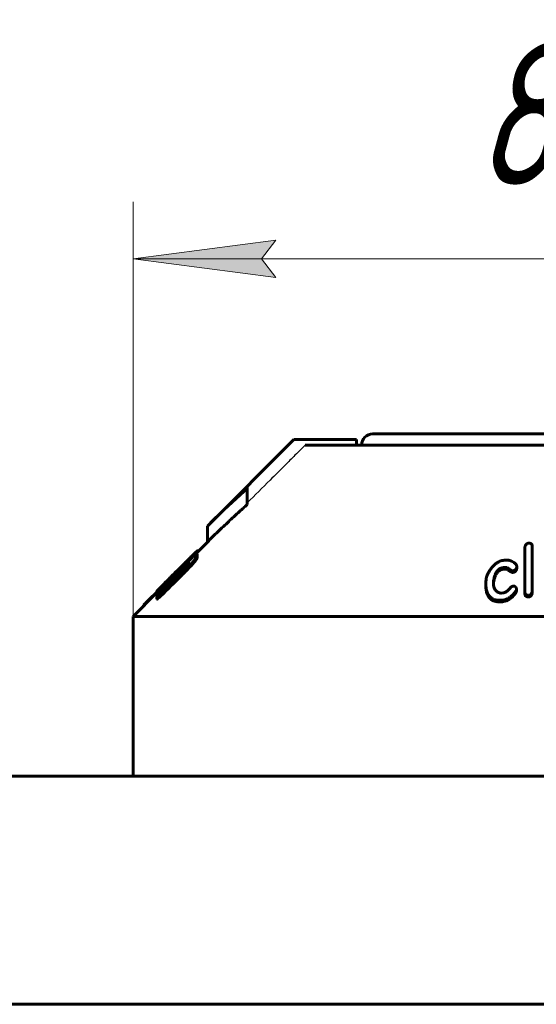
# Model space of a CAD drawing. Header units: millimetres. Extents: x 0 to 841, y 0 to 594.
# Tile 8 of 26: x 202 to 221, y 358 to 392. Entities that reach past the tile are written whole.
import ezdxf

# ---------------------------------------------------------------- set-up
doc = ezdxf.new("R2010")
doc.units = ezdxf.units.MM
for name, pattern in [('K5LT-1', [0]), ('K5LT_BASIC', [0]), ('K5LT_THIN', [0])]:
    doc.linetypes.add(name, pattern=pattern)
doc.layers.add('Системный слой', color=7, linetype='Continuous')
doc.layers.add('Системный слой (1)', color=7, linetype='Continuous', true_color=0x6c6c6c)
doc.styles.add('KDIMTEXTSTYLE', font='txt', dxfattribs={"width": 0.96, "oblique": 15, "height": 5})
doc.styles.add('KTEXTSTYLE', font='txt', dxfattribs={"width": 0.96, "height": 5})
doc.dimstyles.new('KDIMSTYLE (0.40)', dxfattribs={"dimtxt": 5, "dimasz": 1, "dimexe": 2, "dimexo": 0, "dimgap": 1, "dimtad": 1, "dimlfac": 2.5, "dimtxsty": 'KDIMTEXTSTYLE', "dimsah": 1, "dimcen": 0, "dimdle": 1, "dimadec": 0, "dimazin": 0, "dimtfac": 0.667, "dimtmove": 0, "dimatfit": 3, "dimfxl": 1, "dimtvp": 1, "dimtolj": 1, "dimtzin": 0, "dimarcsym": 0})

# ---------------------------------------------------------------- blocks, each defined once
blk = doc.blocks.new('U0')
at = {"layer": 'Системный слой (1)', "color": 150, "linetype": 'K5LT_BASIC', "lineweight": 60, "true_color": 0x0080ff}
for p, q in [((207.264, 372.208), (207.271, 372.208)), ((207.271, 372.208), (207.292, 372.223)), ((207.292, 372.223), (207.332, 372.256))]:
    blk.add_line(p, q, dxfattribs=at)
blk = doc.blocks.new('U2')
at = {"layer": 'Системный слой (1)', "color": 150, "linetype": 'K5LT_BASIC', "lineweight": 60, "true_color": 0x0080ff}
for p, q in [((208.695, 373.658), (209.04, 374.002)), ((206.44, 371.402), (207.264, 372.227))]:
    blk.add_line(p, q, dxfattribs=at)
blk = doc.blocks.new('U3')
at = {"layer": 'Системный слой (1)', "color": 150, "linetype": 'K5LT_BASIC', "lineweight": 60, "true_color": 0x0080ff}
for p, q in [((214.84, 377.802), (222.44, 377.802)), ((222.44, 377.802), (230.04, 377.802))]:
    blk.add_line(p, q, dxfattribs=at)
blk = doc.blocks.new('U4')
at = {"layer": 'Системный слой (1)', "color": 150, "linetype": 'K5LT_BASIC', "lineweight": 60, "true_color": 0x0080ff}
for p, q in [((208.682, 373.518), (208.685, 373.523)), ((208.685, 373.523), (208.688, 373.526)), ((208.688, 373.526), (208.689, 373.529))]:
    blk.add_line(p, q, dxfattribs=at)
blk = doc.blocks.new('U8')
at = {"layer": 'Системный слой (1)', "color": 150, "linetype": 'K5LT_BASIC', "lineweight": 60, "true_color": 0x0080ff}
for p, q in [((208.576, 373.493), (208.627, 373.551)), ((208.627, 373.551), (208.672, 373.601)), ((208.672, 373.601), (208.695, 373.632))]:
    blk.add_line(p, q, dxfattribs=at)
blk = doc.blocks.new('U17')
at = {"layer": 'Системный слой (1)', "color": 150, "linetype": 'K5LT_BASIC', "lineweight": 60, "true_color": 0x0080ff}
for p, q in [((207.856, 372.803), (207.854, 372.808)), ((207.858, 372.794), (207.856, 372.803)), ((207.861, 372.783), (207.858, 372.794))]:
    blk.add_line(p, q, dxfattribs=at)
blk = doc.blocks.new('U18')
at = {"layer": 'Системный слой (1)', "color": 150, "linetype": 'K5LT_BASIC', "lineweight": 60, "true_color": 0x0080ff}
for p, q in [((208.306, 373.125), (208.325, 373.14)), ((208.325, 373.14), (208.344, 373.155)), ((208.286, 373.109), (208.306, 373.125))]:
    blk.add_line(p, q, dxfattribs=at)
blk = doc.blocks.new('U20')
at = {"layer": 'Системный слой (1)', "color": 150, "linetype": 'K5LT_BASIC', "lineweight": 60, "true_color": 0x0080ff}
for p, q in [((207.847, 372.801), (207.805, 372.76)), ((207.764, 372.718), (207.724, 372.677)), ((207.805, 372.76), (207.764, 372.718))]:
    blk.add_line(p, q, dxfattribs=at)
blk = doc.blocks.new('D0')
at = {"layer": 'Системный слой (1)'}
for points in [[(211.44, 383.279), (210.94, 383.937), (211.44, 384.595), (206.44, 383.937)], [(233.44, 383.279), (238.44, 383.937), (233.44, 384.595), (233.94, 383.937)]]:
    blk.add_hatch(color=7, dxfattribs=at).paths.add_polyline_path(points)
at = {"layer": 'Системный слой (1)', "color": 7, "linetype": 'K5LT_THIN', "lineweight": 18}
for p, q in [((206.44, 368.202), (206.44, 385.937)), ((238.44, 368.202), (238.44, 385.937)), ((206.44, 383.937), (211.44, 384.595)), ((211.44, 384.595), (210.94, 383.937)), ((233.94, 383.937), (233.44, 384.595)), ((233.44, 384.595), (238.44, 383.937)), ((211.44, 383.279), (206.44, 383.937)), ((206.44, 383.937), (238.44, 383.937)), ((210.94, 383.937), (211.44, 383.279)), ((238.44, 383.937), (233.44, 383.279)), ((233.44, 383.279), (233.94, 383.937))]:
    blk.add_line(p, q, dxfattribs=at)
blk.add_wipeout([(218.355, 384.937), (218.355, 392.319), (226.198, 392.319), (226.198, 384.937)]).dxf.layer = 'Системный слой (1)'
at = {"layer": 'Системный слой (1)', "color": 7, "insert": (218.355, 391.525), "char_height": 5, "attachment_point": 1, "style": 'KTEXTSTYLE'}
blk.add_mtext('\\fArial|b0|c204|p34;\\H5.0;\\W1.000;\\Q15;\\fGOST Type AU|b0|i0|c204|p34;\\Q15;\\W0.960;80', dxfattribs=at)
blk = doc.blocks.new('KDIMARROW_01')
at = {"layer": 'Системный слой'}
blk.add_hatch(color=0, dxfattribs=at).paths.add_polyline_path([(0, 0), (-5, 0.658), (-4.5, 0), (-5, -0.658)])
at = {"layer": 'Системный слой', "color": 0, "linetype": 'K5LT_THIN', "lineweight": 18}
for p, q in [((-4.5, 0), (-5, 0.658)), ((-5, 0.658), (0, 0)), ((0, 0), (-5, -0.658)), ((-5, -0.658), (-4.5, 0))]:
    blk.add_line(p, q, dxfattribs=at)
at = {"layer": 'Системный слой (1)', "color": 0, "linetype": 'K5LT_THIN', "lineweight": 18}
blk.add_line((659.176, 293.002), (658.776, 293.002), dxfattribs=at)

msp = doc.modelspace()

# ---------------------------------------------------------------- linework, layer by layer
at = {"layer": 'Системный слой (1)', "color": 150, "linetype": 'K5LT_BASIC', "lineweight": 60, "true_color": 0x0080ff}
for p, q in [((209.0397, 374.5676), (212.074, 377.6019)), ((212.074, 377.6019), (212.0976, 377.6019)), ((214.2696, 377.6019), (212.0976, 377.6019)), ((212.4642, 377.4019), (221.7397, 377.4019)), ((214.2696, 377.4019), (214.2696, 377.6019)), ((210.4397, 375.9472), (210.4397, 375.8862)), ((210.4397, 375.3205), (210.4397, 375.8862)), ((209.0397, 374.0019), (209.0397, 374.5676)), ((220.4235, 373.8573), (220.4235, 372.2769)), ((208.488, 373.5023), (208.488, 373.5048)), ((208.5522, 373.47), (208.5522, 373.5237)), ((208.6818, 373.5208), (208.6818, 373.5079)), ((208.6818, 373.4513), (208.6818, 373.5079)), ((208.6886, 373.592), (208.6886, 373.5854)), ((208.6886, 373.5288), (208.6886, 373.5854)), ((208.6954, 373.6909), (208.6954, 373.6883)), ((208.6954, 373.6317), (208.6954, 373.6883)), ((208.705, 373.6672), (208.705, 373.707)), ((220.1643, 372.2538), (220.1643, 373.7949)), ((208.1784, 373.1329), (208.0051, 372.9583)), ((208.1292, 373.1477), (208.0133, 373.0319)), ((208.1292, 373.1466), (208.1292, 373.1477)), ((208.1347, 373.1455), (208.1702, 373.1807)), ((208.1347, 373.1121), (208.1347, 373.1455)), ((208.1702, 373.1475), (208.1702, 373.1807)), ((208.1784, 373.0989), (208.1784, 373.1329)), ((208.2861, 373.1086), (208.2861, 373.1651)), ((208.4294, 373.4284), (208.4294, 373.4253)), ((208.4812, 373.1889), (208.4812, 373.2455)), ((208.589, 373.4711), (208.5808, 373.463)), ((208.5808, 373.463), (208.5808, 373.4609)), ((208.589, 373.4673), (208.589, 373.4711)), ((219.8799, 373.1612), (219.8799, 373.1398)), ((219.8799, 373.0832), (219.8799, 373.1398)), ((207.8537, 372.8646), (207.8468, 372.8578)), ((207.8468, 372.8013), (207.8468, 372.8578)), ((207.8537, 372.8081), (207.8468, 372.8013)), ((207.8537, 372.8081), (207.8537, 372.8646)), ((207.8619, 372.7845), (207.8618, 372.8351)), ((208.0133, 373.0319), (207.9055, 372.9241)), ((208.0052, 372.9268), (208.0051, 372.9583)), ((208.0133, 373.0308), (208.0133, 373.0319)), ((208.1211, 372.819), (208.1211, 372.8756)), ((208.1484, 373.1252), (208.1347, 373.1121)), ((208.1715, 373.0011), (208.1715, 373.0576)), ((219.4119, 373.1128), (219.3683, 373.1035)), ((219.4119, 373.0562), (219.3683, 373.0469)), ((219.5415, 373.0549), (219.5415, 373.1115)), ((219.7503, 372.9402), (219.7503, 372.9967)), ((207.6163, 372.5777), (207.6026, 372.5642)), ((207.6163, 372.5405), (207.6163, 372.5777)), ((207.7241, 372.6971), (207.7241, 372.6942)), ((207.7241, 372.6476), (207.7241, 372.6942)), ((218.7939, 372.5088), (218.7939, 372.5653)), ((219.0668, 372.5878), (219.0668, 372.6444)), ((219.7284, 372.455), (219.7571, 372.4601)), ((207.2643, 372.2497), (207.0065, 371.9924)), ((207.2643, 372.2076), (207.2643, 372.2642)), ((207.2657, 372.2673), (207.2657, 372.2709)), ((207.2657, 372.1756), (207.2657, 372.1764)), ((207.2657, 372.119), (207.2657, 372.1756)), ((207.3789, 372.3045), (207.3789, 372.3541)), ((207.4089, 372.2241), (207.5672, 372.3802)), ((207.4089, 372.118), (207.4089, 372.1745)), ((207.4157, 372.251), (207.4157, 372.3076)), ((207.4239, 372.4372), (207.4239, 372.4401)), ((219.3396, 372.2116), (219.4119, 372.2261)), ((219.7216, 372.0791), (219.7216, 372.1356)), ((219.8717, 372.3026), (219.8717, 372.3592)), ((220.1643, 372.1972), (220.1643, 372.2538)), ((220.3007, 372.082), (220.3007, 372.1385)), ((220.4235, 372.2203), (220.4235, 372.2769)), ((206.7977, 371.76), (206.7977, 371.7752)), ((206.8196, 371.7818), (206.8196, 371.8015)), ((207.2657, 372.0035), (207.2657, 372.0601)), ((219.1022, 371.9292), (219.1022, 371.9858)), ((219.4556, 371.9872), (219.3833, 371.9731)), ((219.4556, 371.9306), (219.3833, 371.9165)), ((206.4397, 371.4019), (238.4397, 371.4019)), ((206.4397, 365.8019), (206.4397, 371.4019)), ((356.3997, 365.8019), (88.4797, 365.8019)), ((356.3997, 357.8019), (88.4797, 357.8019))]:
    msp.add_line(p, q, dxfattribs=at)
for centre, radius, start, end in [((214.8397, 377.4019), 0.4, 90, 180), ((222.7359, 357.8949), 15.8242, 102.01944, 102.31251), ((1140.3071, -574.8081), 1329.2734, 134.5293754, 134.572449), ((2129.8385, -1564.1266), 2728.6017, 134.7704395, 134.7927985), ((218.8099, 372.5881), 0.2569, 348.48063, 359.94612)]:
    msp.add_arc(centre, radius, start, end, dxfattribs=at)
at = {"layer": 'Системный слой (1)', "color": 7, "linetype": 'K5LT-1'}
for points, knots in [([(212.0976, 377.6019), (212.0116, 377.5161), (211.4589, 376.9646), (210.9063, 376.413), (210.4397, 375.9472)], [0, 0, 0, 0, 0.3040004, 1.9540229, 1.9540229, 1.9540229, 1.9540229]), ([(212.4642, 377.4019), (212.4427, 377.3805), (212.3891, 377.327), (212.2711, 377.2093), (212.0566, 376.9953), (211.7022, 376.6417), (211.1454, 376.086), (210.7065, 375.6479), (210.4397, 375.3815)], [0, 0, 0, 0, 0.2141093, 0.5352733, 1.1776013, 2.3552026, 4.0722009, 6.7363801, 6.7363801, 6.7363801, 6.7363801]), ([(207.3871, 372.3127), (207.7375, 372.661), (208.1286, 373.0495), (208.5198, 373.4378), (208.5603, 373.4781)], [0, 0, 0, 0, 1.052452, 1.1742655, 1.1742655, 1.1742655, 1.1742655])]:
    msp.add_open_spline(points, degree=3, knots=knots, dxfattribs=at)
at = {"layer": 'Системный слой (1)', "color": 150, "linetype": 'K5LT_BASIC', "lineweight": 60, "true_color": 0x0080ff}
for points, knots in [([(210.4397, 375.8862), (210.2489, 375.7188), (209.8755, 375.3802), (209.411, 374.936), (209.1354, 374.6633), (209.0397, 374.5676)], [0, 0, 0, 0, 2.4017, 4.7457702, 6, 6, 6, 6]), ([(210.4397, 375.3205), (210.4045, 375.2897), (210.3248, 375.2193), (210.217, 375.1228), (210.0933, 375.0109), (209.9554, 374.8846), (209.7204, 374.6657), (209.4117, 374.3705), (209.1635, 374.1258), (209.0397, 374.0019)], [0, 0, 0, 0, 0.737512, 1.6752207, 2.2762348, 3.3545832, 4.6049131, 7.2951999, 10, 10, 10, 10]), ([(220.2871, 373.9711), (220.2776, 373.9681), (220.2638, 373.9629), (220.246, 373.9537), (220.2313, 373.9446), (220.2148, 373.9314), (220.1981, 373.9133), (220.1843, 373.8914), (220.1749, 373.8687), (220.1694, 373.8482), (220.1652, 373.8239), (220.1643, 373.8065), (220.1643, 373.7949)], [0, 0, 0, 0, 1.3669443, 2.0360384, 2.8550413, 3.8968097, 5.2304335, 6.8163858, 8.315983, 9.6602804, 10.7509618, 13, 13, 13, 13]), ([(220.4235, 373.8573), (220.4235, 373.8713), (220.4213, 373.8921), (220.4127, 373.9135), (220.4065, 373.9242), (220.4002, 373.9329), (220.3901, 373.9433), (220.3753, 373.9537), (220.3577, 373.9615), (220.3405, 373.9663), (220.3176, 373.9704), (220.2999, 373.9712), (220.2871, 373.9711)], [0, 0, 0, 0, 3.1389195, 4.5602631, 5.0504527, 5.7818812, 6.8015765, 7.9724676, 9.2042252, 10.2155406, 10.9774698, 13, 13, 13, 13]), ([(208.5945, 373.6055), (208.5569, 373.5694), (208.4782, 373.4929), (208.381, 373.397), (208.2998, 373.3165), (208.2406, 373.2576), (208.1413, 373.1587), (208.0573, 373.0748), (207.9949, 373.0125), (207.9833, 373.0008)], [0, 0, 0, 0, 2.2167886, 4.3244438, 4.8334235, 6.1289582, 7.1278274, 9.4637747, 10, 10, 10, 10]), ([(208.1292, 373.1477), (208.1716, 373.19), (208.2436, 373.2619), (208.3527, 373.3705), (208.43, 373.4474), (208.4772, 373.4941), (208.488, 373.5048)], [0, 0, 0, 0, 2.4182588, 4.1276742, 6.3305724, 7, 7, 7, 7]), ([(208.1784, 373.1329), (208.2218, 373.1772), (208.2848, 373.242), (208.3788, 373.3398), (208.4621, 373.4274), (208.5227, 373.4921), (208.5522, 373.5237)], [0, 0, 0, 0, 2.2705536, 3.3363754, 5.1482066, 7, 7, 7, 7]), ([(208.4812, 373.2455), (208.5017, 373.269), (208.5316, 373.3036), (208.5712, 373.3506), (208.5962, 373.381), (208.6156, 373.4053), (208.6294, 373.4231), (208.6426, 373.4405), (208.6604, 373.4651), (208.677, 373.491), (208.6818, 373.5039), (208.6818, 373.5079)], [0, 0, 0, 0, 2.5516183, 3.7654679, 5.2997276, 6.1207688, 6.7640648, 7.5731783, 8.4583092, 10.3115233, 12, 12, 12, 12]), ([(208.488, 373.5048), (208.5244, 373.5405), (208.5673, 373.5826), (208.6217, 373.6348), (208.6541, 373.6656), (208.6808, 373.6898), (208.6952, 373.702), (208.7032, 373.7078), (208.705, 373.7079), (208.705, 373.707)], [0, 0, 0, 0, 3.3231368, 4.0542281, 5.8369085, 7.2016591, 8.1673343, 9.0090737, 10, 10, 10, 10]), ([(208.5522, 373.5237), (208.5681, 373.5414), (208.5981, 373.5747), (208.6318, 373.6124), (208.6532, 373.6366), (208.6667, 373.652), (208.6768, 373.6639), (208.6863, 373.6752), (208.6932, 373.6839), (208.6954, 373.6876), (208.6954, 373.6883)], [0, 0, 0, 0, 2.814073, 5.3324871, 6.4246864, 7.2849892, 8.3817574, 8.973469, 10.0740247, 11, 11, 11, 11]), ([(208.6886, 373.592), (208.6834, 373.5884), (208.6738, 373.5813), (208.6574, 373.5681), (208.6409, 373.5541), (208.6235, 373.5386), (208.5969, 373.5139), (208.5756, 373.4933), (208.5603, 373.4781)], [0, 0, 0, 0, 1.7089077, 2.8588704, 4.0826268, 5.2928658, 6.2841165, 9, 9, 9, 9]), ([(208.6818, 373.5208), (208.6818, 373.5239), (208.6777, 373.5261), (208.663, 373.5197), (208.6428, 373.5071), (208.6161, 373.4882), (208.5936, 373.471), (208.5808, 373.4609)], [0, 0, 0, 0, 1.5981279, 3.122057, 4.4022845, 6.0123773, 8, 8, 8, 8]), ([(208.589, 373.4711), (208.6007, 373.4835), (208.6187, 373.5027), (208.6412, 373.5271), (208.6555, 373.543), (208.6664, 373.5554), (208.6746, 373.5651), (208.6813, 373.5733), (208.6858, 373.5795), (208.6881, 373.5834), (208.6886, 373.5849), (208.6886, 373.5854)], [0, 0, 0, 0, 3.2398136, 5.0398266, 6.6262853, 7.7066997, 8.6997902, 9.6859678, 10.6216902, 11.3369785, 12, 12, 12, 12]), ([(208.6954, 373.6909), (208.6954, 373.6917), (208.6947, 373.6923), (208.6918, 373.6912), (208.6877, 373.6887), (208.6805, 373.6834), (208.6658, 373.6713), (208.638, 373.6464), (208.6096, 373.6199), (208.5945, 373.6055)], [0, 0, 0, 0, 1.1377994, 1.847016, 2.7056382, 3.618551, 4.9387656, 7.4738128, 10, 10, 10, 10]), ([(208.1211, 372.8756), (208.1578, 372.9117), (208.2154, 372.9689), (208.3076, 373.0624), (208.392, 373.1499), (208.4537, 373.2157), (208.4812, 373.2455)], [0, 0, 0, 0, 2.0575993, 3.2374437, 5.2803478, 7, 7, 7, 7]), ([(208.1211, 372.819), (208.1578, 372.8551), (208.2154, 372.9123), (208.3076, 373.0059), (208.392, 373.0934), (208.4537, 373.1592), (208.4812, 373.1889)], [0, 0, 0, 0, 2.0575993, 3.2374437, 5.2803478, 7, 7, 7, 7]), ([(208.1347, 373.1455), (208.1335, 373.1442), (208.1317, 373.1423), (208.1297, 373.1402), (208.1284, 373.1387), (208.1279, 373.138), (208.1279, 373.138)], [0, 0, 0, 0, 2.5909128, 3.9853749, 5.2796981, 7, 7, 7, 7]), ([(208.1279, 373.138), (208.1279, 373.1372), (208.128, 373.1358), (208.1285, 373.1335), (208.1296, 373.1298), (208.1316, 373.1233), (208.1336, 373.1164), (208.1347, 373.1121)], [0, 0, 0, 0, 0.8852047, 1.6877846, 2.7347906, 5.0878843, 8, 8, 8, 8]), ([(208.1484, 373.1252), (208.1748, 373.1522), (208.225, 373.2038), (208.2819, 373.2628), (208.3246, 373.3075), (208.3535, 373.3381), (208.3791, 373.3656), (208.3988, 373.3873), (208.4119, 373.402), (208.4215, 373.4135), (208.4278, 373.4215), (208.4294, 373.4245), (208.4294, 373.4253)], [0, 0, 0, 0, 2.8254631, 5.3448791, 6.2890174, 7.7809265, 8.863, 9.7152337, 10.7740525, 11.2637806, 12.0865369, 13, 13, 13, 13]), ([(208.4294, 373.4284), (208.4294, 373.4288), (208.4289, 373.4288), (208.4271, 373.4277), (208.4245, 373.4258), (208.42, 373.422), (208.4134, 373.4163), (208.4049, 373.4085), (208.394, 373.3985), (208.3801, 373.3854), (208.3627, 373.3688), (208.3423, 373.3492), (208.3195, 373.3271), (208.2633, 373.2724), (208.2125, 373.2225), (208.1702, 373.1807)], [0, 0, 0, 0, 0.6366576, 0.9635207, 1.4413435, 2.0378507, 2.6857469, 3.3529487, 4.0956312, 4.9892311, 6.0231513, 7.1739747, 8.4247387, 9.7101945, 16, 16, 16, 16]), ([(208.1715, 373.0576), (208.184, 373.07), (208.2027, 373.0883), (208.2282, 373.1129), (208.2486, 373.1321), (208.2688, 373.1504), (208.2809, 373.1609), (208.2861, 373.1651)], [0, 0, 0, 0, 2.52997, 3.7506071, 5.1577505, 6.6767862, 8, 8, 8, 8]), ([(208.2861, 373.1651), (208.3079, 373.1832), (208.3366, 373.2064), (208.3671, 373.2293), (208.383, 373.2404), (208.3982, 373.2502), (208.4117, 373.2568), (208.4157, 373.2553), (208.4157, 373.2525)], [0, 0, 0, 0, 3.1601123, 4.2640764, 5.1882255, 6.1198844, 7.5136449, 9, 9, 9, 9]), ([(208.4157, 373.2525), (208.4157, 373.251), (208.415, 373.2478), (208.4122, 373.2418), (208.4086, 373.2355), (208.4026, 373.2263), (208.392, 373.2118), (208.3757, 373.1916), (208.35, 373.1617), (208.3287, 373.1382), (208.3148, 373.1232)], [0, 0, 0, 0, 1.241609, 1.9793522, 2.6925565, 3.6047329, 4.8762839, 6.5307702, 8.1789334, 11, 11, 11, 11]), ([(208.4812, 373.1889), (208.5017, 373.2124), (208.5316, 373.2471), (208.5712, 373.2941), (208.5962, 373.3245), (208.6156, 373.3488), (208.6294, 373.3665), (208.6426, 373.384), (208.6604, 373.4085), (208.677, 373.4345), (208.6818, 373.4474), (208.6818, 373.4513)], [0, 0, 0, 0, 2.5516182, 3.7654679, 5.2997276, 6.1207688, 6.7640648, 7.5731783, 8.4583092, 10.3115232, 12, 12, 12, 12]), ([(219.0954, 373.2098), (219.0648, 373.1801), (219.0222, 373.1344), (218.9723, 373.0719), (218.9392, 373.0254), (218.9102, 372.9796), (218.8779, 372.9213), (218.8464, 372.8519), (218.8189, 372.7681), (218.7988, 372.6728), (218.7939, 372.6045), (218.7939, 372.5653)], [0, 0, 0, 0, 1.8518719, 2.7584272, 3.6383985, 4.5047431, 5.3265474, 6.8611706, 8.2890735, 9.8557411, 12, 12, 12, 12]), ([(219.3614, 373.3551), (219.3353, 373.3494), (219.2902, 373.3345), (219.2345, 373.3072), (219.19, 373.2806), (219.1444, 373.2494), (219.1133, 373.2248), (219.0954, 373.2098)], [0, 0, 0, 0, 1.9827356, 3.5761928, 4.7544737, 6.0622076, 8, 8, 8, 8]), ([(219.7066, 373.334), (219.6941, 373.3396), (219.674, 373.3476), (219.6383, 373.3586), (219.5982, 373.3678), (219.5352, 373.3756), (219.4812, 373.3754), (219.4455, 373.3726), (219.4406, 373.3722)], [0, 0, 0, 0, 1.4834922, 2.3097889, 3.8814014, 5.6349084, 8.5358492, 9, 9, 9, 9]), ([(219.8799, 373.1612), (219.8799, 373.1693), (219.8767, 373.1869), (219.8662, 373.2076), (219.8516, 373.2277), (219.8359, 373.2449), (219.8108, 373.2675), (219.7693, 373.2982), (219.7312, 373.3207), (219.7066, 373.334)], [0, 0, 0, 0, 1.0291541, 2.3404151, 2.9625166, 4.1063196, 5.1524653, 6.9363546, 10, 10, 10, 10]), ([(219.7503, 372.9967), (219.7665, 373.0018), (219.7922, 373.0117), (219.817, 373.0264), (219.8301, 373.0361), (219.8395, 373.0441), (219.8502, 373.055), (219.86, 373.068), (219.87, 373.0858), (219.878, 373.1097), (219.8799, 373.1293), (219.8799, 373.1398)], [0, 0, 0, 0, 2.5152855, 4.0198648, 4.4514041, 5.1107245, 6.0409275, 7.0503809, 7.9865215, 9.8268594, 12, 12, 12, 12]), ([(207.4239, 372.4401), (207.4668, 372.4836), (207.5389, 372.5565), (207.6321, 372.6502), (207.7058, 372.7242), (207.7718, 372.7902), (207.8407, 372.8593), (207.8839, 372.9025), (207.9055, 372.9241)], [0, 0, 0, 0, 2.602905, 4.2610456, 5.3049337, 6.7035081, 7.8522974, 9, 9, 9, 9]), ([(207.8468, 372.8578), (207.8188, 372.8295), (207.7815, 372.792), (207.7248, 372.7345), (207.6855, 372.6945), (207.6393, 372.6473), (207.6091, 372.6162), (207.5771, 372.5828), (207.5556, 372.56), (207.5384, 372.5409), (207.5291, 372.53), (207.5244, 372.5237), (207.5235, 372.5216), (207.5235, 372.5212)], [0, 0, 0, 0, 2.8220831, 3.6964101, 5.7280207, 6.8899631, 8.6697656, 9.1613645, 10.8798361, 11.69953, 12.481772, 13.3621152, 14, 14, 14, 14]), ([(208.3148, 373.1232), (208.3148, 373.1231), (208.3145, 373.1227), (208.314, 373.122), (208.3134, 373.1213), (208.3125, 373.1202), (208.3109, 373.1185), (208.308, 373.1154), (208.3031, 373.1103), (208.2957, 373.1025), (208.2854, 373.0921), (208.2725, 373.0789), (208.2546, 373.0609), (208.2304, 373.0366), (208.199, 373.0052), (208.1571, 372.9635), (208.0961, 372.9028), (208.0132, 372.8207), (207.8334, 372.6428), (207.683, 372.4945), (207.5672, 372.3802)], [0, 0, 0, 0, 0.0378045, 0.0538905, 0.0753503, 0.1055873, 0.1520249, 0.2301028, 0.3699903, 0.5889598, 0.8848862, 1.2514286, 1.6934526, 2.4041407, 3.2979453, 4.3439547, 5.9348761, 8.4243366, 11.2990663, 21, 21, 21, 21]), ([(207.9833, 373.0008), (207.9336, 372.9511), (207.8231, 372.8404), (207.7134, 372.7304), (207.6531, 372.6699)], [0, 0, 0, 0, 2.2411482, 5, 5, 5, 5]), ([(207.8618, 372.8351), (207.8618, 372.8332), (207.8636, 372.832), (207.8713, 372.8361), (207.8775, 372.8404), (207.8836, 372.845), (207.8918, 372.8515), (207.9031, 372.8611), (207.92, 372.8763), (207.9409, 372.8957), (207.9707, 372.9243), (207.9916, 372.9449), (208.0051, 372.9583)], [0, 0, 0, 0, 2.8078776, 4.1377844, 4.8422132, 5.4568924, 6.2789948, 7.180468, 8.1015556, 9.6657096, 10.8000332, 13, 13, 13, 13]), ([(208.1715, 373.0011), (208.184, 373.0134), (208.2027, 373.0318), (208.2282, 373.0563), (208.2486, 373.0755), (208.2688, 373.0939), (208.2809, 373.1043), (208.2861, 373.1086)], [0, 0, 0, 0, 2.52997, 3.7506071, 5.1577505, 6.6767862, 8, 8, 8, 8]), ([(219.0668, 372.6444), (219.0721, 372.6764), (219.0822, 372.7271), (219.1007, 372.7953), (219.1178, 372.8463), (219.1351, 372.8882), (219.1534, 372.9255), (219.1721, 372.9578), (219.1919, 372.9862), (219.2146, 373.0138), (219.2378, 373.0373), (219.2666, 373.0598), (219.2906, 373.0748), (219.3177, 373.0881), (219.3429, 373.0974), (219.3612, 373.102), (219.3683, 373.1035)], [0, 0, 0, 0, 3.2410478, 5.0476538, 6.7669951, 8.327406, 9.2684744, 10.5561687, 11.6436564, 12.2645519, 13.5596338, 14.3030654, 15.0963758, 15.6662313, 16.4946895, 17, 17, 17, 17]), ([(219.0668, 372.5878), (219.0721, 372.6198), (219.0822, 372.6705), (219.1007, 372.7388), (219.1178, 372.7897), (219.1351, 372.8316), (219.1534, 372.8689), (219.1721, 372.9012), (219.1919, 372.9296), (219.2146, 372.9573), (219.2378, 372.9807), (219.2666, 373.0033), (219.2906, 373.0182), (219.3177, 373.0316), (219.3429, 373.0408), (219.3612, 373.0454), (219.3683, 373.0469)], [0, 0, 0, 0, 3.2410478, 5.0476538, 6.7669951, 8.327406, 9.2684744, 10.5561687, 11.6436564, 12.2645519, 13.5596338, 14.3030654, 15.0963758, 15.6662313, 16.4946895, 17, 17, 17, 17]), ([(219.4119, 373.1128), (219.419, 373.1143), (219.435, 373.1166), (219.4601, 373.1177), (219.4924, 373.1169), (219.5195, 373.1144), (219.5376, 373.1121), (219.5415, 373.1115)], [0, 0, 0, 0, 1.2906619, 2.9090602, 4.554237, 7.2384572, 8, 8, 8, 8]), ([(219.4119, 373.0562), (219.419, 373.0577), (219.435, 373.06), (219.4601, 373.0611), (219.4924, 373.0603), (219.5195, 373.0578), (219.5376, 373.0555), (219.5415, 373.0549)], [0, 0, 0, 0, 1.2906619, 2.9090602, 4.554237, 7.2384572, 8, 8, 8, 8]), ([(219.5415, 373.1115), (219.5578, 373.0988), (219.5836, 373.0793), (219.619, 373.0544), (219.6423, 373.0391), (219.6626, 373.0267), (219.6799, 373.0169), (219.6961, 373.009), (219.7079, 373.0041), (219.717, 373.0008), (219.7239, 372.9988), (219.7303, 372.9973), (219.7366, 372.9963), (219.7434, 372.9959), (219.7486, 372.9964), (219.7503, 372.9967)], [0, 0, 0, 0, 4.4128832, 6.7463314, 8.8580842, 10.064583, 11.532062, 12.8094695, 13.5541879, 13.9574912, 14.612262, 14.8579052, 15.1339307, 15.7260285, 16, 16, 16, 16]), ([(219.5415, 373.0549), (219.5578, 373.0423), (219.5836, 373.0227), (219.619, 372.9978), (219.6423, 372.9825), (219.6626, 372.9701), (219.6799, 372.9604), (219.6961, 372.9524), (219.7079, 372.9475), (219.717, 372.9442), (219.7239, 372.9422), (219.7303, 372.9408), (219.7366, 372.9397), (219.7434, 372.9393), (219.7486, 372.9399), (219.7503, 372.9402)], [0, 0, 0, 0, 4.4128832, 6.7463314, 8.8580842, 10.064583, 11.532062, 12.8094695, 13.5541879, 13.9574912, 14.612262, 14.8579052, 15.1339307, 15.7260285, 16, 16, 16, 16]), ([(219.7503, 372.9402), (219.7665, 372.9452), (219.7922, 372.9551), (219.817, 372.9699), (219.8301, 372.9795), (219.8395, 372.9875), (219.8502, 372.9985), (219.86, 373.0114), (219.87, 373.0292), (219.878, 373.0532), (219.8799, 373.0728), (219.8799, 373.0832)], [0, 0, 0, 0, 2.5152855, 4.0198648, 4.4514041, 5.1107245, 6.0409275, 7.0503809, 7.9865215, 9.8268594, 12, 12, 12, 12]), ([(207.6531, 372.6699), (207.6194, 372.6358), (207.5749, 372.5909), (207.5068, 372.5219), (207.4625, 372.4768), (207.4232, 372.4365), (207.3896, 372.4019), (207.3616, 372.373), (207.322, 372.3315), (207.2945, 372.302), (207.2758, 372.2806), (207.2667, 372.2694), (207.2643, 372.2653), (207.2643, 372.2642)], [0, 0, 0, 0, 2.6887521, 3.5427838, 5.5761889, 6.4344804, 7.0437911, 8.661785, 9.1591851, 11.3224537, 12.1607587, 12.8506667, 14, 14, 14, 14]), ([(207.3789, 372.3541), (207.3972, 372.3706), (207.4298, 372.4001), (207.4715, 372.4386), (207.499, 372.4642), (207.5177, 372.4818), (207.5418, 372.5047), (207.5704, 372.5323), (207.593, 372.5546), (207.6026, 372.5642)], [0, 0, 0, 0, 2.8851044, 4.8911555, 5.8198473, 6.5263291, 7.2990932, 8.8507555, 10, 10, 10, 10]), ([(207.6599, 372.6407), (207.6529, 372.634), (207.6375, 372.6194), (207.6146, 372.598), (207.5928, 372.5778), (207.5699, 372.557), (207.5523, 372.5415), (207.5397, 372.531), (207.5322, 372.5251), (207.5253, 372.5204), (207.5235, 372.5202), (207.5235, 372.5212)], [0, 0, 0, 0, 1.1403143, 2.5085548, 3.866338, 5.0849456, 7.0445804, 8.0131112, 8.9710417, 10.0409455, 12, 12, 12, 12]), ([(207.6163, 372.5777), (207.6246, 372.5861), (207.6368, 372.5987), (207.6539, 372.6162), (207.6686, 372.6316), (207.6845, 372.6484), (207.6982, 372.6634), (207.7083, 372.6747), (207.715, 372.6826), (207.7203, 372.6891), (207.7229, 372.6925), (207.7241, 372.6942)], [0, 0, 0, 0, 2.1168592, 3.1514045, 4.5046383, 6.1387432, 7.7360648, 8.9631925, 9.9898857, 10.8581081, 12, 12, 12, 12]), ([(207.7241, 372.6971), (207.7241, 372.6974), (207.723, 372.6969), (207.7196, 372.6943), (207.7146, 372.6902), (207.7077, 372.6842), (207.6992, 372.6767), (207.6836, 372.6625), (207.6702, 372.6502), (207.6599, 372.6407)], [0, 0, 0, 0, 0.8517582, 1.6544738, 2.5113984, 3.6261727, 4.9109107, 6.1828783, 10, 10, 10, 10]), ([(218.7939, 372.5653), (218.7939, 372.5263), (218.7964, 372.4646), (218.8071, 372.3825), (218.8199, 372.3207), (218.8356, 372.2681), (218.8573, 372.2127), (218.8829, 372.1638), (218.9183, 372.1143), (218.9547, 372.0747), (219.0029, 372.0354), (219.0524, 372.0063), (219.0886, 371.9909), (219.1022, 371.9858)], [0, 0, 0, 0, 2.4464605, 3.8359636, 5.1705751, 6.405154, 7.2873887, 8.8893998, 9.8038317, 10.9512207, 12.0225525, 13.2837717, 14, 14, 14, 14]), ([(218.7939, 372.5088), (218.7939, 372.4675), (218.7966, 372.4058), (218.8082, 372.3191), (218.8222, 372.2541), (218.8447, 372.1846), (218.8719, 372.1261), (218.91, 372.0673), (218.947, 372.0254), (218.9883, 371.9907), (219.0335, 371.9595), (219.0739, 371.9398), (219.1022, 371.9292)], [0, 0, 0, 0, 2.3934392, 3.5621045, 5.0787467, 6.2739933, 7.8186901, 8.7902459, 10.2288213, 10.858866, 11.6076559, 13, 13, 13, 13]), ([(219.3396, 372.2116), (219.3221, 372.2145), (219.297, 372.2202), (219.2649, 372.2306), (219.2392, 372.2409), (219.2087, 372.2564), (219.1804, 372.2757), (219.1498, 372.3028), (219.1217, 372.3366), (219.1019, 372.372), (219.0861, 372.4092), (219.0725, 372.4529), (219.0621, 372.5149), (219.0599, 372.5615), (219.0599, 372.5857)], [0, 0, 0, 0, 1.2383847, 1.8235046, 2.4835958, 3.3229441, 4.4956712, 5.2910303, 6.8127056, 8.4087606, 9.0422999, 10.6135665, 12.7298944, 15, 15, 15, 15]), ([(219.7284, 372.455), (219.7245, 372.4542), (219.717, 372.452), (219.7085, 372.4481), (219.7003, 372.4435), (219.6921, 372.4382), (219.6827, 372.4311), (219.6703, 372.4207), (219.6617, 372.4125), (219.6561, 372.4069)], [0, 0, 0, 0, 1.231522, 2.4555373, 3.0397344, 4.3265316, 5.7352696, 7.0944579, 10, 10, 10, 10]), ([(219.8717, 372.3592), (219.869, 372.3701), (219.864, 372.3868), (219.8546, 372.4082), (219.8466, 372.422), (219.8381, 372.4333), (219.8303, 372.4414), (219.8221, 372.448), (219.8135, 372.4534), (219.8034, 372.4578), (219.7932, 372.4605), (219.7836, 372.4618), (219.7717, 372.4621), (219.7629, 372.4611), (219.7571, 372.4601)], [0, 0, 0, 0, 3.3899554, 5.1467477, 6.809073, 8.0060422, 9.140568, 9.8667513, 10.7764006, 11.6784923, 12.4830174, 13.1615647, 13.7792911, 15, 15, 15, 15]), ([(207.2643, 372.2642), (207.2643, 372.2613), (207.2701, 372.263), (207.2914, 372.2787), (207.3054, 372.2899), (207.3206, 372.3026), (207.3429, 372.3218), (207.3633, 372.3399), (207.3789, 372.3541)], [0, 0, 0, 0, 3.6365543, 4.6739141, 5.7140969, 6.4918076, 7.222741, 9, 9, 9, 9]), ([(207.2657, 372.2709), (207.2657, 372.2721), (207.2712, 372.2797), (207.2885, 372.2989), (207.3073, 372.3192), (207.3256, 372.3386), (207.3633, 372.3779), (207.3983, 372.4139), (207.4239, 372.4401)], [0, 0, 0, 0, 1.6029935, 3.2960677, 3.8732159, 4.8833719, 6.0999001, 9, 9, 9, 9]), ([(207.2657, 372.1756), (207.2657, 372.1744), (207.2669, 372.1736), (207.2719, 372.1761), (207.2775, 372.1799), (207.2844, 372.1852), (207.2941, 372.1931), (207.3064, 372.2038), (207.3203, 372.2163), (207.3374, 372.2321), (207.359, 372.2525), (207.3861, 372.2786), (207.4056, 372.2977), (207.4157, 372.3076)], [0, 0, 0, 0, 1.5446145, 2.5514557, 3.2077566, 4.0040547, 4.9266699, 5.9747675, 7.0913825, 8.1650051, 9.8064189, 11.8083883, 14, 14, 14, 14]), ([(207.2657, 372.119), (207.2657, 372.1179), (207.2669, 372.117), (207.2719, 372.1195), (207.2775, 372.1233), (207.2844, 372.1286), (207.2941, 372.1366), (207.3064, 372.1472), (207.3203, 372.1598), (207.3374, 372.1756), (207.359, 372.1959), (207.3861, 372.222), (207.4056, 372.2411), (207.4157, 372.251)], [0, 0, 0, 0, 1.5446145, 2.5514557, 3.2077566, 4.0040547, 4.9266699, 5.9747675, 7.0913825, 8.1650051, 9.8064189, 11.8083883, 14, 14, 14, 14]), ([(207.4089, 372.2241), (207.3917, 372.2064), (207.3639, 372.1776), (207.3306, 372.142), (207.3093, 372.1186), (207.2922, 372.099), (207.2802, 372.0844), (207.2727, 372.0742), (207.2684, 372.0676), (207.2661, 372.063), (207.2657, 372.0608), (207.2657, 372.0601)], [0, 0, 0, 0, 3.3195219, 5.3206564, 6.7544908, 7.896661, 9.3422773, 10.0483521, 10.6513255, 11.4507438, 12, 12, 12, 12]), ([(207.2725, 372.1891), (207.2714, 372.1877), (207.2698, 372.1856), (207.268, 372.1828), (207.2668, 372.1806), (207.2659, 372.1783), (207.2657, 372.1771), (207.2657, 372.1764)], [0, 0, 0, 0, 1.3670092, 2.4575582, 3.9934341, 5.4889309, 8, 8, 8, 8]), ([(207.2657, 372.0601), (207.2683, 372.0591), (207.2743, 372.0601), (207.2875, 372.0678), (207.2967, 372.074), (207.3077, 372.0822), (207.3204, 372.0926), (207.3333, 372.1036), (207.3508, 372.1191), (207.376, 372.1425), (207.3973, 372.1631), (207.4089, 372.1745)], [0, 0, 0, 0, 2.8759269, 3.768488, 4.5666772, 5.4812028, 6.4299789, 7.306065, 8.0581589, 9.8052423, 12, 12, 12, 12]), ([(207.2657, 372.0035), (207.2683, 372.0026), (207.2743, 372.0036), (207.2875, 372.0113), (207.2967, 372.0175), (207.3077, 372.0257), (207.3204, 372.036), (207.3333, 372.047), (207.3508, 372.0626), (207.376, 372.0859), (207.3973, 372.1065), (207.4089, 372.118)], [0, 0, 0, 0, 2.8759269, 3.768488, 4.5666772, 5.4812028, 6.4299789, 7.306065, 8.0581589, 9.8052423, 12, 12, 12, 12]), ([(207.3871, 372.3127), (207.3799, 372.3055), (207.3679, 372.2934), (207.3525, 372.2775), (207.3399, 372.2643), (207.3168, 372.2396), (207.2939, 372.2141), (207.2772, 372.1947), (207.2725, 372.1891)], [0, 0, 0, 0, 1.4079227, 2.3747641, 3.1556731, 4.0932798, 7.5356915, 9, 9, 9, 9]), ([(219.6561, 372.4069), (219.6411, 372.3871), (219.6154, 372.356), (219.579, 372.3194), (219.554, 372.2976), (219.5306, 372.2795), (219.502, 372.2604), (219.4617, 372.2397), (219.4295, 372.2296), (219.4119, 372.2261)], [0, 0, 0, 0, 2.6568541, 4.1967802, 5.2182753, 5.9199449, 7.0437753, 8.4477109, 10, 10, 10, 10]), ([(219.4556, 371.9872), (219.4703, 371.99), (219.5004, 371.9984), (219.5357, 372.0132), (219.5664, 372.0286), (219.5967, 372.0455), (219.6339, 372.0692), (219.6773, 372.1002), (219.7063, 372.123), (219.7216, 372.1356)], [0, 0, 0, 0, 1.3703016, 2.8813362, 3.5929601, 4.6431681, 6.2358398, 7.9493624, 10, 10, 10, 10]), ([(219.7216, 372.1356), (219.7376, 372.1516), (219.762, 372.1769), (219.7925, 372.2116), (219.8128, 372.2367), (219.8287, 372.2581), (219.8427, 372.2792), (219.855, 372.3004), (219.8647, 372.3224), (219.8703, 372.3415), (219.8717, 372.3535), (219.8717, 372.3592)], [0, 0, 0, 0, 2.8008009, 4.3431094, 5.7842429, 6.9160753, 7.8056848, 9.1264585, 10.2115858, 11.1562047, 12, 12, 12, 12]), ([(219.7216, 372.0791), (219.7376, 372.095), (219.762, 372.1204), (219.7925, 372.155), (219.8128, 372.1801), (219.8287, 372.2015), (219.8427, 372.2226), (219.855, 372.2439), (219.8647, 372.2659), (219.8703, 372.285), (219.8717, 372.297), (219.8717, 372.3026)], [0, 0, 0, 0, 2.8008009, 4.3431094, 5.7842429, 6.9160753, 7.8056848, 9.1264585, 10.2115858, 11.1562047, 12, 12, 12, 12]), ([(220.1643, 372.2538), (220.1643, 372.2408), (220.1663, 372.2213), (220.174, 372.201), (220.1815, 372.1873), (220.1897, 372.1766), (220.2019, 372.1659), (220.2137, 372.1581), (220.2278, 372.1514), (220.2437, 372.1461), (220.2677, 372.1406), (220.2871, 372.1389), (220.3007, 372.1385)], [0, 0, 0, 0, 2.8996971, 4.3084708, 4.7876762, 6.2629325, 7.1095845, 7.9840101, 8.9241417, 9.9126023, 10.8380079, 13, 13, 13, 13]), ([(220.1643, 372.1972), (220.1643, 372.1843), (220.1663, 372.1648), (220.174, 372.1444), (220.1815, 372.1308), (220.1897, 372.1201), (220.2019, 372.1094), (220.2137, 372.1016), (220.2278, 372.0948), (220.2437, 372.0895), (220.2677, 372.0841), (220.2871, 372.0824), (220.3007, 372.082)], [0, 0, 0, 0, 2.8996971, 4.3084708, 4.7876762, 6.2629325, 7.1095845, 7.9840101, 8.9241417, 9.9126023, 10.8380079, 13, 13, 13, 13]), ([(220.3007, 372.1385), (220.3058, 372.1392), (220.3134, 372.1407), (220.3241, 372.1438), (220.3338, 372.1474), (220.3453, 372.153), (220.3583, 372.1615), (220.3717, 372.1731), (220.3838, 372.1869), (220.3965, 372.2055), (220.4078, 372.228), (220.4171, 372.2532), (220.4216, 372.2694), (220.4235, 372.2769)], [0, 0, 0, 0, 0.8974917, 1.3756792, 1.9859866, 2.7520259, 3.7362646, 4.9620761, 6.3224239, 7.632467, 9.9445529, 12.1044781, 14, 14, 14, 14]), ([(220.3007, 372.082), (220.3058, 372.0827), (220.3134, 372.0842), (220.3241, 372.0873), (220.3338, 372.0909), (220.3453, 372.0965), (220.3583, 372.1049), (220.3717, 372.1165), (220.3838, 372.1304), (220.3965, 372.149), (220.4078, 372.1714), (220.4171, 372.1966), (220.4216, 372.2128), (220.4235, 372.2203)], [0, 0, 0, 0, 0.8974917, 1.3756792, 1.9859866, 2.7520259, 3.7362646, 4.9620761, 6.3224239, 7.632467, 9.9445529, 12.1044781, 14, 14, 14, 14]), ([(206.7977, 371.7752), (206.7977, 371.7753), (206.7981, 371.776), (206.7995, 371.7779), (206.8017, 371.7807), (206.8061, 371.786), (206.8121, 371.793), (206.8175, 371.7991), (206.8196, 371.8015)], [0, 0, 0, 0, 0.6599407, 1.5932547, 2.7079142, 3.7398062, 6.9841481, 9, 9, 9, 9]), ([(206.8196, 371.8015), (206.8262, 371.8088), (206.8395, 371.823), (206.8634, 371.8479), (206.8922, 371.8774), (206.9247, 371.9104), (206.9642, 371.9501), (206.9903, 371.9762), (207.0065, 371.9924)], [0, 0, 0, 0, 1.3499505, 2.281421, 3.617318, 5.4699526, 6.7857819, 9, 9, 9, 9]), ([(219.1022, 371.9858), (219.1291, 371.9816), (219.1717, 371.9755), (219.2255, 371.9701), (219.2662, 371.9672), (219.3046, 371.9661), (219.3428, 371.9673), (219.3687, 371.9703), (219.3811, 371.9726), (219.3833, 371.9731)], [0, 0, 0, 0, 2.9809928, 4.6685511, 5.8118673, 7.3184451, 8.7117386, 9.7741561, 10, 10, 10, 10]), ([(219.1022, 371.9292), (219.1291, 371.925), (219.1717, 371.919), (219.2255, 371.9135), (219.2662, 371.9107), (219.3046, 371.9095), (219.3428, 371.9108), (219.3687, 371.9138), (219.3811, 371.9161), (219.3833, 371.9165)], [0, 0, 0, 0, 2.9809928, 4.6685511, 5.8118673, 7.3184451, 8.7117386, 9.7741561, 10, 10, 10, 10]), ([(219.4556, 371.9306), (219.4703, 371.9334), (219.5004, 371.9419), (219.5357, 371.9566), (219.5664, 371.972), (219.5967, 371.9889), (219.6339, 372.0126), (219.6773, 372.0436), (219.7063, 372.0664), (219.7216, 372.0791)], [0, 0, 0, 0, 1.3703016, 2.8813363, 3.5929602, 4.6431682, 6.2358399, 7.9493625, 10, 10, 10, 10])]:
    msp.add_open_spline(points, degree=3, knots=knots, dxfattribs=at)
for points in [[(208.1211, 372.8756), (207.8836, 372.642), (207.6462, 372.4083), (207.4089, 372.1745)], [(208.1715, 373.0576), (207.9196, 372.8077), (207.6676, 372.5576), (207.4157, 372.3076)], [(207.8618, 372.8351), (207.8591, 372.8501), (207.8564, 372.86), (207.8537, 372.8646)], [(219.0599, 372.5857), (219.0645, 372.6054), (219.0668, 372.625), (219.0668, 372.6444)]]:
    msp.add_open_spline(points, degree=3, dxfattribs=at)

# ---------------------------------------------------------------- block references
at = {"layer": 'Системный слой (1)'}
for name in ['U3', 'U2', 'U8', 'U4', 'U18', 'U20', 'U17', 'U0']:
    msp.add_blockref(name, (0, 0), dxfattribs=at)

# ---------------------------------------------------------------- next in the draw order: dimensions: what is measured, and where the dimension line sits
at = {"layer": 'Системный слой (1)', "color": 7}
dim = msp.add_linear_dim(base=(206.4397, 383.9372), p1=(238.4397, 368.2019), p2=(206.4397, 368.2019), dimstyle='KDIMSTYLE (0.40)', override={"dimexo": 0, "dimpost": '\\fGOST Type AU|b0|c204|p34;\\H5.0;\\W0.960;\\Q15;<>', "dimblk1": 'KDIMARROW_01', "dimblk2": 'KDIMARROW_01', "dimse1": 0, "dimse2": 0, "dimclrt": 7, "dimtol": 1, "dimtp": 0, "dimtm": 0, "dimtdec": 5, "dimtolj": 1}, dxfattribs=at)
dim.commit()
dim.dimension.update_dxf_attribs({"geometry": 'D0', "text_midpoint": (222.4397, 383.9372), "dimtype": 160})

doc.saveas('drawing.dxf')
